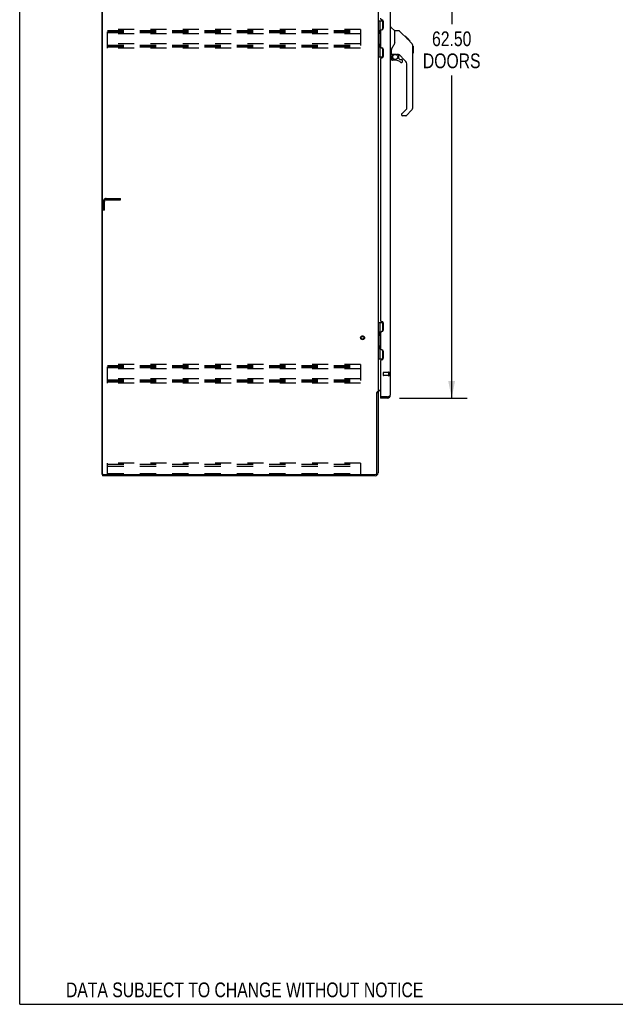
# Model space of a CAD drawing. Header units: inches. Extents: x 0 to 256, y 0 to 165.
# Tile 1 of 88: x 0 to 52, y 0 to 86. Entities that reach past the tile are written whole.
import ezdxf

# ---------------------------------------------------------------- set-up
doc = ezdxf.new("R2010")
doc.units = ezdxf.units.IN
doc.header["$LTSCALE"] = 14.05744
doc.header["$MEASUREMENT"] = 0
doc.linetypes.add('HIDDEN', pattern=[0.2, 0.1, -0.1])
doc.layers.get('0').update_dxf_attribs({"linetype": 'CONTINUOUS'})
for name, color, linetype in [('02___PRT_ALL_AXES', 7, 'CONTINUOUS'), ('DEFAULT_2', 8, 'HIDDEN'), ('DIMENSIONS', 7, 'CONTINUOUS')]:
    doc.layers.add(name, color=color, linetype=linetype)
doc.styles.get("Standard").update_dxf_attribs({"font": 'txt', "width": 0.8})
doc.dimstyles.new('DIMSTYLE_1', dxfattribs={"dimtxt": 1.277949, "dimasz": 1.50347, "dimexe": 0.09, "dimexo": 0.07, "dimgap": 0.0425, "dimtad": 0, "dimtih": 1, "dimtoh": 1, "dimzin": 4, "dimdsep": 46, "dimtxsty": 'Standard', "dimblk": '_FILLED', "dimblk1": '_FILLED', "dimblk2": '_FILLED', "dimcen": 0.09, "dimadec": 0, "dimazin": 0, "dimtfac": 1, "dimtofl": 0, "dimtmove": 0, "dimatfit": 3, "dimldrblk": '_FILLED', "dimfxl": 0, "dimtolj": 1, "dimtzin": 4, "dimarcsym": 0})

# ---------------------------------------------------------------- blocks, each defined once
blk = doc.blocks.new('_FILLED')
at = {"color": 0, "linetype": 'ByBlock'}
blk.add_solid([(0, 0), (-1, 0.2), (-1, -0.2)], dxfattribs=at)
blk = doc.blocks.new('*D21')
at = {"layer": 'DIMENSIONS', "color": 2, "linetype": 'Continuous'}
for p, q in [((33.016, 115.21), (38.907, 115.21)), ((37.554, 115.21), (37.554, 85.238)), ((37.554, 52.71), (37.554, 80.765)), ((33.016, 52.71), (38.907, 52.71))]:
    blk.add_line(p, q, dxfattribs=at)
at = {"layer": 'DIMENSIONS', "color": 2, "linetype": 'Continuous', "xscale": 1.5034695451, "yscale": 1.5034695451, "zscale": 1.5034695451}
for p, rotation in [((37.554, 115.21), 90), ((37.554, 52.71), 270)]:
    blk.add_blockref('_FILLED', p, dxfattribs=dict(at, rotation=rotation))
at = {"layer": 'DIMENSIONS', "color": 2, "linetype": 'Continuous', "insert": (37.554, 84.599), "char_height": 1.2779, "width": 5.1118, "attachment_point": 2, "line_spacing_factor": 0.9}
blk.add_mtext('62.50\\PDOORS', dxfattribs=at)

msp = doc.modelspace()

# ---------------------------------------------------------------- linework, layer by layer
at = {"color": 7, "linetype": 'Continuous'}
for p, q in [((0, 0), (0, 165.382)), ((7.157, 46.064), (7.157, 117.856)), ((31.157, 85.535), (31.6, 85.535)), ((31.196, 82.385), (31.196, 85.535)), ((31.334, 84.745), (31.334, 85.535)), ((31.55, 85.535), (31.55, 84.766)), ((32.21, 84.964), (32.273, 84.964)), ((32.598, 84.655), (32.301, 84.952)), ((31.27, 84.681), (31.334, 84.745)), ((31.27, 84.681), (31.27, 84.42)), ((31.27, 84.42), (31.334, 84.356)), ((31.286, 84.404), (31.286, 84.697)), ((31.334, 83.564), (31.334, 84.356)), ((31.535, 84.757), (31.471, 84.757)), ((32.965, 84.649), (32.604, 84.649)), ((32.604, 83.545), (32.604, 84.649)), ((33.786, 83.861), (33.021, 84.626)), ((33.542, 84.171), (33.475, 84.171)), ((33.549, 84.164), (33.483, 84.164)), ((33.559, 84.154), (33.492, 84.154)), ((33.566, 84.148), (33.499, 84.148)), ((33.574, 84.14), (33.507, 84.14)), ((33.593, 84.12), (33.526, 84.12)), ((33.542, 84.171), (33.869, 83.845)), ((33.616, 84.098), (33.549, 84.098)), ((33.639, 84.074), (33.572, 84.074)), ((33.663, 84.051), (33.596, 84.051)), ((33.687, 84.027), (33.62, 84.027)), ((33.71, 84.003), (33.643, 84.003)), ((33.732, 83.981), (33.666, 83.981)), ((33.753, 83.961), (33.686, 83.961)), ((33.77, 83.944), (33.703, 83.944)), ((33.783, 83.93), (33.716, 83.93)), ((33.787, 83.926), (33.72, 83.926)), ((33.789, 83.924), (33.722, 83.924)), ((33.79, 83.924), (33.723, 83.924)), ((33.79, 83.923), (33.724, 83.923)), ((33.793, 83.921), (33.726, 83.921)), ((33.797, 83.916), (33.731, 83.916)), ((33.803, 83.91), (33.737, 83.91)), ((31.27, 83.5), (31.334, 83.564)), ((31.27, 83.239), (31.27, 83.5)), ((31.27, 83.239), (31.334, 83.175)), ((31.286, 83.223), (31.286, 83.516)), ((31.334, 82.385), (31.334, 83.175)), ((31.471, 83.163), (31.535, 83.163)), ((31.55, 83.154), (31.55, 82.385)), ((32.604, 83.607), (32.583, 83.55)), ((33.817, 83.897), (33.75, 83.897)), ((33.785, 83.861), (33.759, 83.888)), ((33.832, 83.881), (33.765, 83.881)), ((33.84, 83.874), (33.773, 83.874)), ((33.847, 83.867), (33.78, 83.867)), ((33.785, 83.861), (34.064, 83.582)), ((33.859, 83.855), (33.792, 83.855)), ((33.864, 83.85), (33.797, 83.85)), ((33.867, 83.846), (33.8, 83.846)), ((33.869, 83.845), (33.802, 83.845)), ((33.868, 83.845), (33.802, 83.845)), ((33.869, 83.844), (33.802, 83.844)), ((33.953, 83.76), (33.869, 83.844)), ((33.887, 83.76), (33.953, 83.76)), ((33.955, 83.758), (33.888, 83.758)), ((33.958, 83.756), (33.891, 83.756)), ((33.955, 83.758), (33.958, 83.756)), ((34.178, 83.327), (34.178, 83.334)), ((34.179, 78.021), (34.179, 83.305)), ((34.191, 83.309), (34.191, 82.722)), ((31.157, 82.385), (31.6, 82.385)), ((32.289, 82.582), (32.21, 82.582)), ((32.328, 82.621), (32.328, 83.028)), ((32.328, 82.404), (32.328, 82.167)), ((32.348, 82.623), (32.643, 82.623)), ((32.386, 82.544), (32.466, 82.623)), ((32.392, 82.538), (32.389, 82.541)), ((32.396, 82.534), (32.392, 82.538)), ((32.4, 82.53), (32.396, 82.534)), ((32.916, 82.582), (32.828, 82.582)), ((32.958, 82.25), (32.958, 82.577)), ((32.962, 82.242), (33.034, 82.17)), ((33.494, 82.086), (32.993, 82.587)), ((32.643, 82.088), (32.407, 82.088)), ((33.042, 82.167), (33.194, 82.167)), ((33.273, 81.969), (33.273, 82.088)), ((33.667, 77.935), (33.667, 81.668)), ((33.194, 77.411), (33.194, 77.346)), ((33.208, 77.444), (33.644, 77.88)), ((33.556, 77.267), (33.273, 77.267)), ((34.063, 77.742), (33.611, 77.29)), ((31.157, 59.285), (31.6, 59.285)), ((31.196, 56.135), (31.196, 59.285)), ((31.334, 58.495), (31.334, 59.285)), ((31.55, 59.285), (31.55, 58.516)), ((31.27, 58.431), (31.334, 58.495)), ((31.27, 58.431), (31.27, 58.17)), ((31.286, 58.154), (31.286, 58.447)), ((31.535, 58.507), (31.471, 58.507)), ((31.27, 58.17), (31.334, 58.106)), ((31.334, 57.314), (31.334, 58.106)), ((31.27, 57.25), (31.334, 57.314)), ((31.27, 56.989), (31.27, 57.25)), ((31.27, 56.989), (31.334, 56.925)), ((31.286, 56.973), (31.286, 57.266)), ((31.334, 56.135), (31.334, 56.925)), ((31.471, 56.913), (31.535, 56.913)), ((31.55, 56.904), (31.55, 56.135)), ((31.157, 56.135), (31.6, 56.135)), ((31.053, 53.201), (31.157, 53.201)), ((31.356, 52.814), (31.386, 52.814)), ((31.356, 52.814), (31.356, 52.71)), ((31.964, 52.71), (31.964, 52.814)), ((7.157, 46.064), (7.271, 46.064)), ((7.209, 46.064), (7.209, 45.96)), ((0, 0), (255.59, 0))]:
    msp.add_line(p, q, dxfattribs=at)
at = {"color": 3, "linetype": 'Continuous'}
for p, q in [((7.209, 46.127), (7.209, 117.794)), ((32.21, 114.964), (32.21, 52.957)), ((31.157, 114.668), (31.157, 53.253)), ((31.48, 85.621), (31.482, 85.621)), ((31.606, 85.497), (31.606, 84.87)), ((31.356, 84.622), (31.356, 83.299)), ((31.482, 84.746), (31.48, 84.746)), ((31.48, 83.175), (31.482, 83.175)), ((31.482, 82.3), (31.48, 82.3)), ((31.606, 83.051), (31.606, 82.424)), ((31.356, 82.176), (31.356, 59.495)), ((31.48, 59.371), (31.482, 59.371)), ((31.606, 59.247), (31.606, 58.62)), ((31.356, 58.372), (31.356, 57.049)), ((31.482, 58.496), (31.48, 58.496)), ((31.48, 56.925), (31.482, 56.925)), ((31.606, 56.801), (31.606, 56.174)), ((31.356, 55.926), (31.356, 52.844)), ((31.482, 56.05), (31.48, 56.05)), ((31.053, 46.207), (31.053, 53.212)), ((31.157, 53.253), (31.082, 53.253)), ((31.157, 53.214), (31.157, 46.207)), ((31.197, 53.408), (31.356, 53.408)), ((31.356, 53.356), (31.299, 53.356)), ((31.964, 52.71), (31.356, 52.71)), ((31.964, 52.814), (31.386, 52.814)), ((31.964, 52.814), (31.993, 52.825)), ((32.049, 52.846), (32.065, 52.852)), ((30.91, 45.96), (7.209, 45.96)), ((7.271, 46.064), (30.91, 46.064))]:
    msp.add_line(p, q, dxfattribs=at)
at = {"color": 7, "linetype": 'Continuous'}
for points in [[(33.021, 84.626), (33.013, 84.633), (33.004, 84.638), (32.995, 84.643), (32.986, 84.646), (32.975, 84.648), (32.965, 84.649)], [(33.703, 83.944), (33.681, 83.966), (33.658, 83.988)], [(33.759, 83.888), (33.746, 83.9), (33.703, 83.944)], [(32.382, 83.199), (32.371, 83.183), (32.356, 83.154), (32.343, 83.122), (32.334, 83.088), (32.329, 83.053), (32.328, 83.028)], [(32.583, 83.55), (32.553, 83.481), (32.516, 83.41), (32.474, 83.337), (32.426, 83.264), (32.382, 83.199)], [(34.179, 83.305), (34.178, 83.333), (34.172, 83.375), (34.163, 83.416), (34.149, 83.455), (34.131, 83.492), (34.109, 83.528), (34.084, 83.561), (34.064, 83.582)], [(32.4, 82.53), (32.391, 82.519), (32.382, 82.509), (32.374, 82.497), (32.368, 82.485), (32.362, 82.472), (32.357, 82.459), (32.353, 82.446), (32.351, 82.432), (32.349, 82.418), (32.348, 82.404)], [(32.389, 82.541), (32.388, 82.542), (32.387, 82.543), (32.386, 82.543), (32.386, 82.544)], [(32.643, 82.623), (32.65, 82.623), (32.67, 82.622), (32.691, 82.62), (32.712, 82.616), (32.732, 82.611), (32.75, 82.606), (32.766, 82.6), (32.78, 82.596), (32.792, 82.591), (32.802, 82.588), (32.811, 82.585), (32.819, 82.583)], [(32.819, 82.583), (32.827, 82.582), (32.828, 82.582)]]:
    msp.add_lwpolyline(points, dxfattribs=at)
at = {"color": 3, "linetype": 'Continuous'}
for points in [[(31.066, 53.234), (31.064, 53.23), (31.063, 53.228), (31.062, 53.226), (31.061, 53.225), (31.06, 53.223), (31.059, 53.221), (31.058, 53.22), (31.057, 53.218), (31.056, 53.216), (31.054, 53.214), (31.053, 53.212)], [(31.082, 53.253), (31.08, 53.251), (31.078, 53.249), (31.077, 53.248), (31.075, 53.246), (31.074, 53.245), (31.072, 53.243), (31.071, 53.242), (31.07, 53.241), (31.069, 53.239), (31.068, 53.238), (31.068, 53.237), (31.067, 53.235), (31.066, 53.234)], [(31.177, 53.385), (31.172, 53.383), (31.17, 53.381), (31.168, 53.38), (31.166, 53.379), (31.163, 53.377), (31.162, 53.376), (31.16, 53.375), (31.159, 53.373), (31.158, 53.372), (31.157, 53.37), (31.157, 53.369), (31.157, 53.367)], [(31.197, 53.408), (31.197, 53.406), (31.197, 53.404), (31.196, 53.402), (31.196, 53.401), (31.195, 53.399), (31.194, 53.397), (31.193, 53.396), (31.191, 53.394), (31.19, 53.393), (31.188, 53.391), (31.186, 53.39), (31.184, 53.389), (31.182, 53.387), (31.18, 53.386), (31.177, 53.385)], [(31.993, 52.825), (32.008, 52.83), (32.023, 52.836), (32.037, 52.841), (32.049, 52.846)], [(32.065, 52.852), (32.078, 52.858), (32.091, 52.863), (32.104, 52.869), (32.116, 52.874), (32.127, 52.88), (32.138, 52.885), (32.148, 52.891), (32.158, 52.896), (32.167, 52.902), (32.175, 52.907), (32.182, 52.913), (32.189, 52.918), (32.194, 52.924), (32.199, 52.929), (32.203, 52.935), (32.206, 52.94), (32.208, 52.946), (32.21, 52.951), (32.21, 52.957)]]:
    msp.add_lwpolyline(points, dxfattribs=at)
at = {"color": 7, "linetype": 'Continuous'}
msp.add_circle((32.643, 82.383), 0.217, dxfattribs=at)
at = {"color": 3, "linetype": 'Continuous'}
for centre, radius, start, end in [((31.48, 85.745), 0.124, 179.99998, 270), ((31.482, 85.497), 0.124, 0, 90), ((31.482, 84.87), 0.124, 270, 360), ((31.48, 84.622), 0.124, 90, 179.99988), ((31.48, 83.299), 0.124, 179.99998, 270), ((31.482, 83.051), 0.124, 0, 90), ((31.48, 82.176), 0.124, 90, 179.99988), ((31.482, 82.424), 0.124, 270, 360), ((31.48, 59.495), 0.124, 179.99998, 270), ((31.482, 59.247), 0.124, 0, 90), ((31.48, 58.372), 0.124, 90, 179.99988), ((31.482, 58.62), 0.124, 270, 360), ((31.48, 57.049), 0.124, 179.99998, 270), ((31.482, 56.801), 0.124, 0, 90), ((31.48, 55.926), 0.124, 90, 179.99988), ((31.482, 56.174), 0.124, 270, 360), ((31.299, 53.214), 0.142, 90, 180), ((31.386, 52.844), 0.03, 180, 270), ((31.964, 52.957), 0.246, 270, 360), ((7.271, 46.127), 0.0625, 180, 270), ((30.91, 46.207), 0.246, 270, 360), ((30.91, 46.207), 0.143, 270, 360)]:
    msp.add_arc(centre, radius, start, end, dxfattribs=at)
at = {"color": 7, "linetype": 'Continuous'}
for centre, radius, start, end in [((32.273, 84.925), 0.0394, 45, 90), ((31.271, 84.654), 0.116, 20.35425, 57.15809), ((31.271, 84.447), 0.116, 302.84191, 317.28032), ((31.806, 84.181), 0.472, 162.30808, 180), ((32.584, 84.641), 0.0197, 0, 45), ((31.806, 83.74), 0.472, 180, 197.69192), ((31.271, 83.473), 0.116, 42.71968, 57.15809), ((31.271, 83.266), 0.116, 302.84191, 339.64325), ((34.171, 83.309), 0.0197, 0, 68.93953), ((32.289, 82.621), 0.0394, 270, 360), ((32.348, 82.643), 0.0197, 180, 270), ((32.525, 82.404), 0.197, 135, 180), ((32.916, 82.385), 0.197, 52.51213, 90), ((32.97, 82.25), 0.0118, 180, 225), ((34.171, 82.722), 0.0197, 293.60704, 360), ((32.407, 82.167), 0.0787, 180, 270), ((32.643, 81.301), 0.787, 50.4788, 90), ((33.042, 82.179), 0.0118, 225, 270), ((33.194, 81.969), 0.0787, 230.4788, 360), ((33.194, 82.088), 0.0787, 0, 90), ((33.076, 81.668), 0.591, 0, 45), ((33.588, 77.935), 0.0787, 315, 360), ((33.785, 78.021), 0.394, 315, 360), ((33.242, 77.411), 0.0472, 135, 180), ((33.273, 77.346), 0.0787, 180, 270), ((33.556, 77.346), 0.0787, 270, 315), ((31.271, 58.404), 0.116, 20.35425, 57.15809), ((31.271, 58.197), 0.116, 302.84191, 317.28032), ((31.806, 57.931), 0.472, 162.30808, 180), ((31.806, 57.49), 0.472, 180, 197.69192), ((31.271, 57.223), 0.116, 42.71968, 57.15809), ((31.271, 57.016), 0.116, 302.84191, 339.64325), ((31.964, 52.957), 0.142, 270, 311.35578), ((31.956, 52.964), 0.15, 273.46539, 308.0665)]:
    msp.add_arc(centre, radius, start, end, dxfattribs=at)
at = {"layer": '02___PRT_ALL_AXES', "color": 8, "linetype": 'HIDDEN'}
for p, q in [((7.261, 69.314), (7.261, 69.689)), ((7.261, 69.689), (7.365, 69.689)), ((7.365, 69.314), (7.365, 69.689)), ((7.261, 69.314), (7.365, 69.314)), ((32.063, 54.938), (31.616, 54.938)), ((32.063, 54.938), (32.063, 54.69)), ((32.063, 54.69), (31.616, 54.69))]:
    msp.add_line(p, q, dxfattribs=at)
msp.add_circle((29.803, 57.96), 0.124, dxfattribs=at)
at = {"layer": 'DEFAULT_2', "color": 8, "linetype": 'HIDDEN'}
for p, q in [((7.636, 83.148), (7.636, 84.773)), ((29.636, 84.773), (7.636, 84.773)), ((29.636, 84.773), (29.636, 83.148)), ((7.636, 84.669), (29.636, 84.669)), ((7.636, 84.579), (29.636, 84.579)), ((7.636, 84.502), (29.636, 84.502)), ((29.636, 84.398), (7.636, 84.398)), ((29.636, 83.523), (7.636, 83.523)), ((7.636, 83.419), (29.636, 83.419)), ((7.636, 83.329), (29.636, 83.329)), ((7.636, 83.252), (29.636, 83.252)), ((29.636, 83.148), (7.636, 83.148)), ((7.261, 69.064), (7.261, 69.818)), ((7.365, 69.064), (7.365, 69.818)), ((7.507, 70.064), (8.761, 70.064)), ((7.507, 69.96), (8.761, 69.96)), ((8.761, 69.96), (8.761, 70.064)), ((7.365, 69.064), (7.261, 69.064)), ((29.636, 55.648), (7.636, 55.648)), ((7.636, 54.023), (7.636, 55.648)), ((7.636, 55.544), (29.636, 55.544)), ((7.636, 55.454), (29.636, 55.454)), ((7.636, 55.377), (29.636, 55.377)), ((29.636, 55.273), (7.636, 55.273)), ((29.636, 55.648), (29.636, 54.023)), ((31.606, 54.928), (31.606, 54.7)), ((32.063, 54.956), (32.063, 54.672)), ((32.106, 54.956), (32.106, 54.672)), ((29.636, 54.398), (7.636, 54.398)), ((7.636, 54.294), (29.636, 54.294)), ((7.636, 54.204), (29.636, 54.204)), ((7.636, 54.127), (29.636, 54.127)), ((29.636, 54.023), (7.636, 54.023)), ((29.636, 47.064), (7.636, 47.064)), ((7.636, 46.064), (7.636, 47.064)), ((7.636, 46.96), (29.636, 46.96)), ((7.636, 46.959), (29.636, 46.959)), ((7.636, 46.783), (29.636, 46.783)), ((29.636, 47.064), (29.636, 46.064)), ((7.636, 46.168), (29.636, 46.168))]:
    msp.add_line(p, q, dxfattribs=at)
for radius in [0.164, 0.124]:
    msp.add_circle((29.803, 57.96), radius, dxfattribs=at)
for centre, radius, start, end in [((7.507, 69.818), 0.246, 90, 180), ((7.507, 69.818), 0.142, 90, 180), ((31.616, 54.928), 0.01, 90, 180), ((32.085, 54.956), 0.0215, 0, 180), ((31.616, 54.7), 0.01, 180, 270), ((32.085, 54.672), 0.0215, 180, 360)]:
    msp.add_arc(centre, radius, start, end, dxfattribs=at)

# ---------------------------------------------------------------- texts
at = {"layer": 'DIMENSIONS', "color": 2, "linetype": 'Continuous', "insert": (19.553, 1.896), "char_height": 1.27795, "width": 37.82729, "attachment_point": 2, "line_spacing_factor": 0.9}
msp.add_mtext('DATA SUBJECT TO CHANGE WITHOUT NOTICE', dxfattribs=at)

# ---------------------------------------------------------------- dimensions: what is measured, and where the dimension line sits
at = {"layer": 'DIMENSIONS', "color": 2, "linetype": 'Continuous'}
dim = msp.add_linear_dim(base=(37.554, 115.21), p1=(32.946, 52.71), p2=(32.946, 115.21), angle=90, text='<>\\PDOORS', dimstyle='DIMSTYLE_1', dxfattribs=at)
dim.commit()
dim.dimension.update_dxf_attribs({"geometry": '*D21', "text_midpoint": (37.554, 83.002), "dimtype": 160})

doc.saveas('drawing.dxf')
